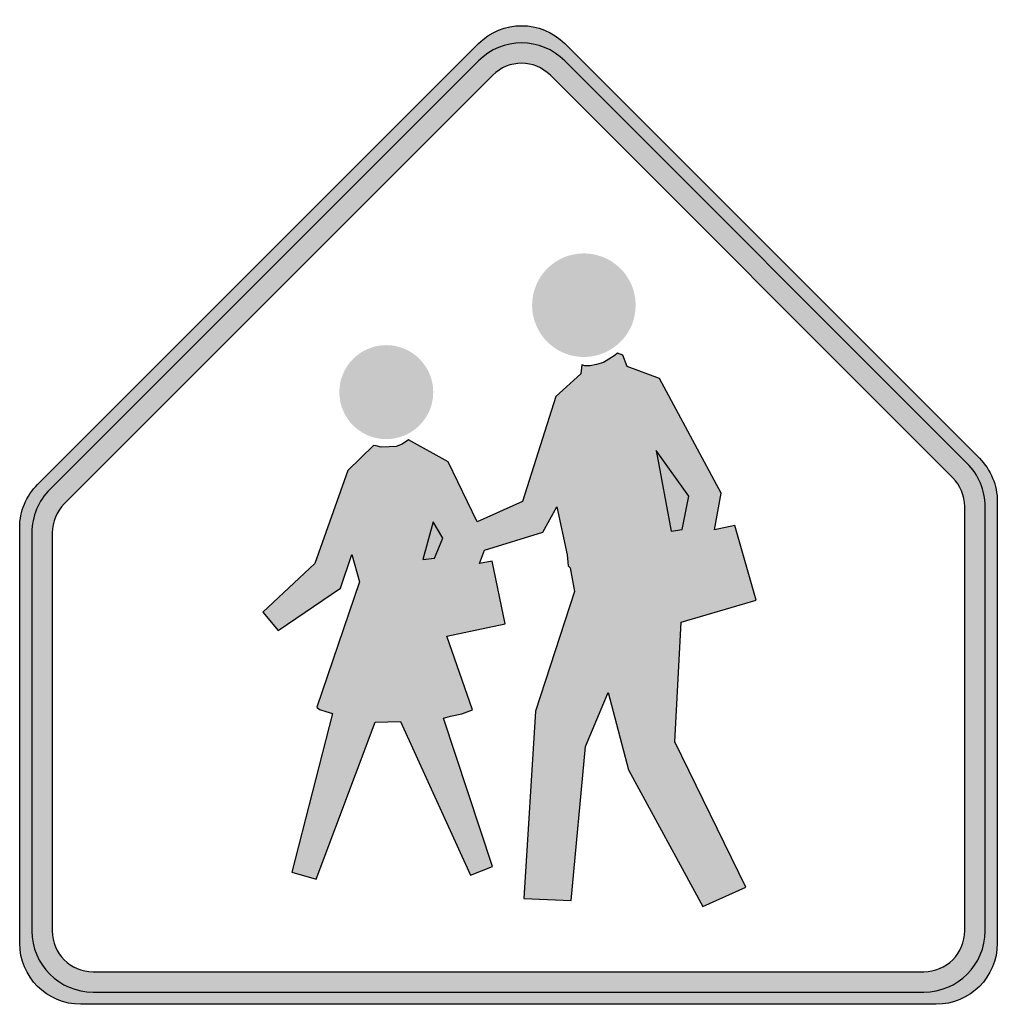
# Model space of a CAD drawing. Header units: inches. Extents: x -0.5 to 0.5, y -0.5 to 0.51.
import ezdxf

# ---------------------------------------------------------------- set-up
doc = ezdxf.new("R2010")
doc.units = ezdxf.units.IN
doc.header["$MEASUREMENT"] = 0

msp = doc.modelspace()

# ---------------------------------------------------------------- hatches: boundary and pattern name
h = msp.add_hatch(color=7)
edge = h.paths.add_edge_path()
edge.add_line((-0.4817, 0.0312), (-0.0308, 0.4821))
edge.add_spline(control_points=[(-0.0308, 0.4821), (-0.0064, 0.5065), (0.0332, 0.5065), (0.0576, 0.4821)], knot_values=[0, 0, 0, 0, 1, 1, 1, 1], degree=3, periodic=0)
edge.add_line((0.0576, 0.4821), (0.4817, 0.058))
edge.add_spline(control_points=[(0.4817, 0.058), (0.4934, 0.0463), (0.5, 0.0304), (0.5, 0.0138)], knot_values=[0, 0, 0, 0, 1, 1, 1, 1], degree=3, periodic=0)
edge.add_line((0.5, 0.0138), (0.5, -0.4379))
edge.add_spline(control_points=[(0.5, -0.4379), (0.5, -0.4724), (0.472, -0.5004), (0.4375, -0.5004)], knot_values=[0, 0, 0, 0, 1, 1, 1, 1], degree=3, periodic=0)
edge.add_line((0.4375, -0.5004), (-0.4375, -0.5004))
edge.add_spline(control_points=[(-0.4375, -0.5004), (-0.472, -0.5004), (-0.5, -0.4724), (-0.5, -0.4379)], knot_values=[0, 0, 0, 0, 1, 1, 1, 1], degree=3, periodic=0)
edge.add_line((-0.5, -0.4379), (-0.5, -0.0129))
edge.add_spline(control_points=[(-0.5, -0.0129), (-0.5, 0.0036), (-0.4934, 0.0195), (-0.4817, 0.0312)], knot_values=[0, 0, 0, 0, 1, 1, 1, 1], degree=3, periodic=0)
edge = h.paths.add_edge_path(flags=0)
edge.add_spline(control_points=[(0.425, -0.4671), (0.4361, -0.4671), (0.4466, -0.4627), (0.4545, -0.4549), (0.4623, -0.4471), (0.4667, -0.4365), (0.4667, -0.4254)], knot_values=[0, 0, 0, 0, 1, 1, 1, 2, 2, 2, 2], degree=3, periodic=0)
edge.add_line((0.4667, -0.4254), (0.4667, 0.0086))
edge.add_spline(control_points=[(0.4667, 0.0086), (0.4667, 0.0197), (0.4623, 0.0303), (0.4545, 0.0381)], knot_values=[0, 0, 0, 0, 1, 1, 1, 1], degree=3, periodic=0)
edge.add_line((0.4545, 0.0381), (0.0428, 0.4497))
edge.add_spline(control_points=[(0.0428, 0.4497), (0.0266, 0.466), (0.0002, 0.466), (-0.0161, 0.4497)], knot_values=[0, 0, 0, 0, 1, 1, 1, 1], degree=3, periodic=0)
edge.add_line((-0.0161, 0.4497), (-0.4545, 0.0113))
edge.add_spline(control_points=[(-0.4545, 0.0113), (-0.4623, 0.0035), (-0.4667, -0.0071), (-0.4667, -0.0181)], knot_values=[0, 0, 0, 0, 1, 1, 1, 1], degree=3, periodic=0)
edge.add_line((-0.4667, -0.0181), (-0.4667, -0.4254))
edge.add_spline(control_points=[(-0.4667, -0.4254), (-0.4667, -0.4484), (-0.448, -0.4671), (-0.425, -0.4671)], knot_values=[0, 0, 0, 0, 1, 1, 1, 1], degree=3, periodic=0)
edge.add_line((-0.425, -0.4671), (0.425, -0.4671))
h = msp.add_hatch(color=7)
edge = h.paths.add_edge_path()
edge.add_spline(control_points=[(0.0576, 0.4644), (0.0332, 0.4888), (-0.0064, 0.4888), (-0.0308, 0.4644)], knot_values=[0, 0, 0, 0, 1, 1, 1, 1], degree=3, periodic=0)
edge.add_line((-0.0308, 0.4644), (-0.4692, 0.0261))
edge.add_spline(control_points=[(-0.4692, 0.0261), (-0.4809, 0.0144), (-0.4875, -0.0015), (-0.4875, -0.0181)], knot_values=[0, 0, 0, 0, 1, 1, 1, 1], degree=3, periodic=0)
edge.add_line((-0.4875, -0.0181), (-0.4875, -0.4254))
edge.add_spline(control_points=[(-0.4875, -0.4254), (-0.4875, -0.4599), (-0.4595, -0.4879), (-0.425, -0.4879)], knot_values=[0, 0, 0, 0, 1, 1, 1, 1], degree=3, periodic=0)
edge.add_line((-0.425, -0.4879), (0.425, -0.4879))
edge.add_spline(control_points=[(0.425, -0.4879), (0.4416, -0.4879), (0.4575, -0.4813), (0.4692, -0.4696), (0.4809, -0.4579), (0.4875, -0.442), (0.4875, -0.4254)], knot_values=[0, 0, 0, 0, 1, 1, 1, 2, 2, 2, 2], degree=3, periodic=0)
edge.add_line((0.4875, -0.4254), (0.4875, 0.0086))
edge.add_spline(control_points=[(0.4875, 0.0086), (0.4875, 0.0252), (0.4809, 0.0411), (0.4692, 0.0528)], knot_values=[0, 0, 0, 0, 1, 1, 1, 1], degree=3, periodic=0)
edge.add_line((0.4692, 0.0528), (0.0576, 0.4644))
edge = h.paths.add_edge_path(flags=0)
edge.add_spline(control_points=[(0.4545, 0.0381), (0.4623, 0.0303), (0.4667, 0.0197), (0.4667, 0.0086)], knot_values=[0, 0, 0, 0, 1, 1, 1, 1], degree=3, periodic=0)
edge.add_line((0.4667, 0.0086), (0.4667, -0.4254))
edge.add_spline(control_points=[(0.4667, -0.4254), (0.4667, -0.4365), (0.4623, -0.4471), (0.4545, -0.4549), (0.4466, -0.4627), (0.4361, -0.4671), (0.425, -0.4671)], knot_values=[0, 0, 0, 0, 1, 1, 1, 2, 2, 2, 2], degree=3, periodic=0)
edge.add_line((0.425, -0.4671), (-0.425, -0.4671))
edge.add_spline(control_points=[(-0.425, -0.4671), (-0.448, -0.4671), (-0.4667, -0.4484), (-0.4667, -0.4254)], knot_values=[0, 0, 0, 0, 1, 1, 1, 1], degree=3, periodic=0)
edge.add_line((-0.4667, -0.4254), (-0.4667, -0.0181))
edge.add_spline(control_points=[(-0.4667, -0.0181), (-0.4667, -0.0071), (-0.4623, 0.0035), (-0.4545, 0.0113)], knot_values=[0, 0, 0, 0, 1, 1, 1, 1], degree=3, periodic=0)
edge.add_line((-0.4545, 0.0113), (-0.0161, 0.4497))
edge.add_spline(control_points=[(-0.0161, 0.4497), (0.0002, 0.466), (0.0266, 0.466), (0.0428, 0.4497)], knot_values=[0, 0, 0, 0, 1, 1, 1, 1], degree=3, periodic=0)
edge.add_line((0.0428, 0.4497), (0.4545, 0.0381))
for points in [[(0.1301, 0.2145), (0.1298, 0.2197), (0.1291, 0.2249), (0.1278, 0.2299), (0.1261, 0.2348), (0.1238, 0.2395), (0.1212, 0.244), (0.1181, 0.2482), (0.1146, 0.252), (0.1107, 0.2555), (0.1065, 0.2586), (0.1021, 0.2613), (0.0974, 0.2635), (0.0925, 0.2652), (0.0874, 0.2665), (0.0823, 0.2673), (0.0771, 0.2675), (0.0719, 0.2673), (0.0668, 0.2665), (0.0617, 0.2652), (0.0568, 0.2635), (0.0521, 0.2613), (0.0477, 0.2586), (0.0435, 0.2555), (0.0396, 0.252), (0.0361, 0.2482), (0.0331, 0.244), (0.0304, 0.2395), (0.0282, 0.2348), (0.0264, 0.2299), (0.0251, 0.2249), (0.0244, 0.2197), (0.0241, 0.2145), (0.0771, 0.2145), (0.1301, 0.2145)], [(0.0241, 0.2145), (0.0244, 0.2094), (0.0251, 0.2042), (0.0264, 0.1992), (0.0282, 0.1943), (0.0304, 0.1896), (0.0331, 0.1851), (0.0361, 0.1809), (0.0396, 0.1771), (0.0435, 0.1736), (0.0477, 0.1705), (0.0521, 0.1678), (0.0568, 0.1656), (0.0617, 0.1638), (0.0668, 0.1626), (0.0719, 0.1618), (0.0771, 0.1616), (0.0823, 0.1618), (0.0874, 0.1626), (0.0925, 0.1638), (0.0974, 0.1656), (0.1021, 0.1678), (0.1065, 0.1705), (0.1107, 0.1736), (0.1146, 0.1771), (0.1181, 0.1809), (0.1212, 0.1851), (0.1238, 0.1896), (0.1261, 0.1943), (0.1278, 0.1992), (0.1291, 0.2042), (0.1298, 0.2094), (0.1301, 0.2145), (0.0771, 0.2145), (0.0241, 0.2145)], [(-0.077, 0.1256), (-0.0772, 0.1303), (-0.0779, 0.135), (-0.079, 0.1396), (-0.0806, 0.144), (-0.0826, 0.1483), (-0.0851, 0.1523), (-0.0879, 0.1561), (-0.091, 0.1596), (-0.0945, 0.1628), (-0.0983, 0.1656), (-0.1024, 0.168), (-0.1066, 0.17), (-0.1111, 0.1716), (-0.1156, 0.1728), (-0.1203, 0.1735), (-0.125, 0.1737), (-0.1297, 0.1735), (-0.1344, 0.1728), (-0.139, 0.1716), (-0.1434, 0.17), (-0.1477, 0.168), (-0.1517, 0.1656), (-0.1555, 0.1628), (-0.159, 0.1596), (-0.1622, 0.1561), (-0.165, 0.1523), (-0.1674, 0.1483), (-0.1694, 0.144), (-0.171, 0.1396), (-0.1722, 0.135), (-0.1728, 0.1303), (-0.1731, 0.1256), (-0.125, 0.1256), (-0.077, 0.1256)], [(-0.1023, 0.0767), (-0.1088, 0.0723), (-0.115, 0.0699), (-0.1219, 0.0696), (-0.1304, 0.0694), (-0.1352, 0.0706), (-0.138, 0.0712), (-0.1644, 0.0454), (-0.1982, -0.0496), (-0.2512, -0.0994), (-0.2355, -0.1182), (-0.1719, -0.0748), (-0.1604, -0.0403), (-0.1525, -0.0683), (-0.1959, -0.1967), (-0.1932, -0.1989), (-0.1867, -0.2011), (-0.18, -0.2031), (-0.2215, -0.3652), (-0.1969, -0.3724), (-0.1365, -0.212), (-0.1106, -0.2113), (-0.0389, -0.3684), (-0.0163, -0.3595), (-0.0664, -0.2077), (-0.0592, -0.2057), (-0.0478, -0.2034), (-0.0367, -0.1991), (-0.0631, -0.124), (-0.0034, -0.1112), (-0.0168, -0.0471), (-0.0296, -0.0497), (-0.0246, -0.036), (0.035, -0.0177), (0.0495, 0.0085), (0.06, -0.0407), (0.061, -0.0521), (0.063, -0.054), (0.0676, -0.0783), (0.0275, -0.2005), (0.0157, -0.3921), (0.064, -0.3943), (0.0787, -0.2366), (0.1019, -0.1816), (0.1229, -0.2607), (0.1988, -0.4004), (0.2426, -0.3805), (0.1702, -0.2319), (0.1766, -0.1095), (0.2533, -0.0871), (0.2315, -0.0109), (0.2108, -0.0152), (0.2177, 0.0222), (0.1544, 0.1396), (0.1214, 0.152), (0.1171, 0.1634), (0.1114, 0.1656), (0.1091, 0.1634), (0.1027, 0.1592), (0.0973, 0.156), (0.09, 0.1538), (0.0835, 0.1525), (0.0781, 0.1527), (0.0751, 0.1536), (0.074, 0.1442), (0.0484, 0.1212), (0.0144, 0.0137), (-0.0322, -0.007), (-0.0618, 0.0543), (-0.1023, 0.0767)], [(-0.1731, 0.1256), (-0.1728, 0.1209), (-0.1722, 0.1163), (-0.171, 0.1117), (-0.1694, 0.1072), (-0.1674, 0.103), (-0.165, 0.0989), (-0.1622, 0.0951), (-0.159, 0.0916), (-0.1555, 0.0885), (-0.1517, 0.0857), (-0.1477, 0.0832), (-0.1434, 0.0812), (-0.139, 0.0796), (-0.1344, 0.0785), (-0.1297, 0.0778), (-0.125, 0.0776), (-0.1203, 0.0778), (-0.1156, 0.0785), (-0.1111, 0.0796), (-0.1066, 0.0812), (-0.1024, 0.0832), (-0.0983, 0.0857), (-0.0945, 0.0885), (-0.091, 0.0916), (-0.0879, 0.0951), (-0.0851, 0.0989), (-0.0826, 0.103), (-0.0806, 0.1072), (-0.079, 0.1117), (-0.0779, 0.1163), (-0.0772, 0.1209), (-0.077, 0.1256), (-0.125, 0.1256), (-0.1731, 0.1256)]]:
    msp.add_hatch(color=7).paths.add_polyline_path(points)

# ---------------------------------------------------------------- linework, layer by layer
at = {"color": 7}
for points in [[(-0.4817, 0.0312), (-0.0308, 0.4821)], [(0.0576, 0.4821), (0.4817, 0.058)], [(-0.0308, 0.4644), (-0.4692, 0.0261)], [(0.4692, 0.0528), (0.0576, 0.4644)], [(-0.0161, 0.4497), (-0.4545, 0.0113)], [(0.4545, 0.0381), (0.0428, 0.4497)], [(0.5, 0.0138), (0.5, -0.4379)], [(0.4667, -0.4254), (0.4667, 0.0086)], [(0.4875, -0.4254), (0.4875, 0.0086)], [(-0.5, -0.4379), (-0.5, -0.0129)], [(-0.4875, -0.0181), (-0.4875, -0.4254)], [(-0.4667, -0.0181), (-0.4667, -0.4254)], [(-0.425, -0.4671), (0.425, -0.4671)], [(-0.425, -0.4879), (0.425, -0.4879)], [(0.4375, -0.5004), (-0.4375, -0.5004)]]:
    msp.add_lwpolyline(points, dxfattribs=at)
for points in [[(-0.1023, 0.0767), (-0.1088, 0.0723), (-0.115, 0.0699), (-0.1219, 0.0696), (-0.1304, 0.0694), (-0.1352, 0.0706), (-0.138, 0.0712), (-0.1644, 0.0454), (-0.1982, -0.0496), (-0.2512, -0.0994), (-0.2355, -0.1182), (-0.1719, -0.0748), (-0.1604, -0.0403), (-0.1525, -0.0683), (-0.1959, -0.1967), (-0.1932, -0.1989), (-0.1867, -0.2011), (-0.18, -0.2031), (-0.2215, -0.3652), (-0.1969, -0.3724), (-0.1365, -0.212), (-0.1106, -0.2113), (-0.0389, -0.3684), (-0.0163, -0.3595), (-0.0664, -0.2077), (-0.0592, -0.2057), (-0.0478, -0.2034), (-0.0367, -0.1991), (-0.0631, -0.124), (-0.0034, -0.1112), (-0.0168, -0.0471), (-0.0296, -0.0497), (-0.0246, -0.036), (0.035, -0.0177), (0.0495, 0.0085), (0.06, -0.0407), (0.061, -0.0521), (0.063, -0.054), (0.0676, -0.0783), (0.0275, -0.2005), (0.0157, -0.3921), (0.064, -0.3943), (0.0787, -0.2366), (0.1019, -0.1816), (0.1229, -0.2607), (0.1988, -0.4004), (0.2426, -0.3805), (0.1702, -0.2319), (0.1766, -0.1095), (0.2533, -0.0871), (0.2315, -0.0109), (0.2108, -0.0152), (0.2177, 0.0222), (0.1544, 0.1396), (0.1214, 0.152), (0.1171, 0.1634), (0.1114, 0.1656), (0.1091, 0.1634), (0.1027, 0.1592), (0.0973, 0.156), (0.09, 0.1538), (0.0835, 0.1525), (0.0781, 0.1527), (0.0751, 0.1536), (0.074, 0.1442), (0.0484, 0.1212), (0.0144, 0.0137), (-0.0322, -0.007), (-0.0618, 0.0543), (-0.1023, 0.0767)], [(0.151, 0.0661), (0.1663, -0.0167), (0.1777, -0.015), (0.1846, 0.0194), (0.151, 0.0661)], [(-0.0769, -0.007), (-0.0875, -0.0455), (-0.0758, -0.044), (-0.0671, -0.0238), (-0.0769, -0.007)]]:
    msp.add_lwpolyline(points, close=True, dxfattribs=at)
for points in [[(-0.0308, 0.4821), (-0.0064, 0.5065), (0.0332, 0.5065), (0.0576, 0.4821)], [(0.0576, 0.4644), (0.0332, 0.4888), (-0.0064, 0.4888), (-0.0308, 0.4644)], [(0.0428, 0.4497), (0.0266, 0.466), (0.0002, 0.466), (-0.0161, 0.4497)], [(0.4875, 0.0086), (0.4875, 0.0252), (0.4809, 0.0411), (0.4692, 0.0528)], [(0.4817, 0.058), (0.4934, 0.0463), (0.5, 0.0304), (0.5, 0.0138)], [(-0.5, -0.0129), (-0.5, 0.0036), (-0.4934, 0.0195), (-0.4817, 0.0312)], [(0.4667, 0.0086), (0.4667, 0.0197), (0.4623, 0.0303), (0.4545, 0.0381)], [(-0.4692, 0.0261), (-0.4809, 0.0144), (-0.4875, -0.0015), (-0.4875, -0.0181)], [(-0.4545, 0.0113), (-0.4623, 0.0035), (-0.4667, -0.0071), (-0.4667, -0.0181)], [(-0.4875, -0.4254), (-0.4875, -0.4599), (-0.4595, -0.4879), (-0.425, -0.4879)], [(-0.4667, -0.4254), (-0.4667, -0.4484), (-0.448, -0.4671), (-0.425, -0.4671)], [(0.425, -0.4879), (0.4595, -0.4879), (0.4875, -0.4599), (0.4875, -0.4254)], [(-0.4375, -0.5004), (-0.472, -0.5004), (-0.5, -0.4724), (-0.5, -0.4379)], [(0.5, -0.4379), (0.5, -0.4724), (0.472, -0.5004), (0.4375, -0.5004)]]:
    msp.add_open_spline(points, degree=3, dxfattribs=at)
msp.add_open_spline([(0.425, -0.4671), (0.4361, -0.4671), (0.4466, -0.4627), (0.4545, -0.4549), (0.4623, -0.4471), (0.4667, -0.4365), (0.4667, -0.4254)], degree=3, knots=[0, 0, 0, 0, 1, 1, 1, 2, 2, 2, 2], dxfattribs=at)

doc.saveas('drawing.dxf')
